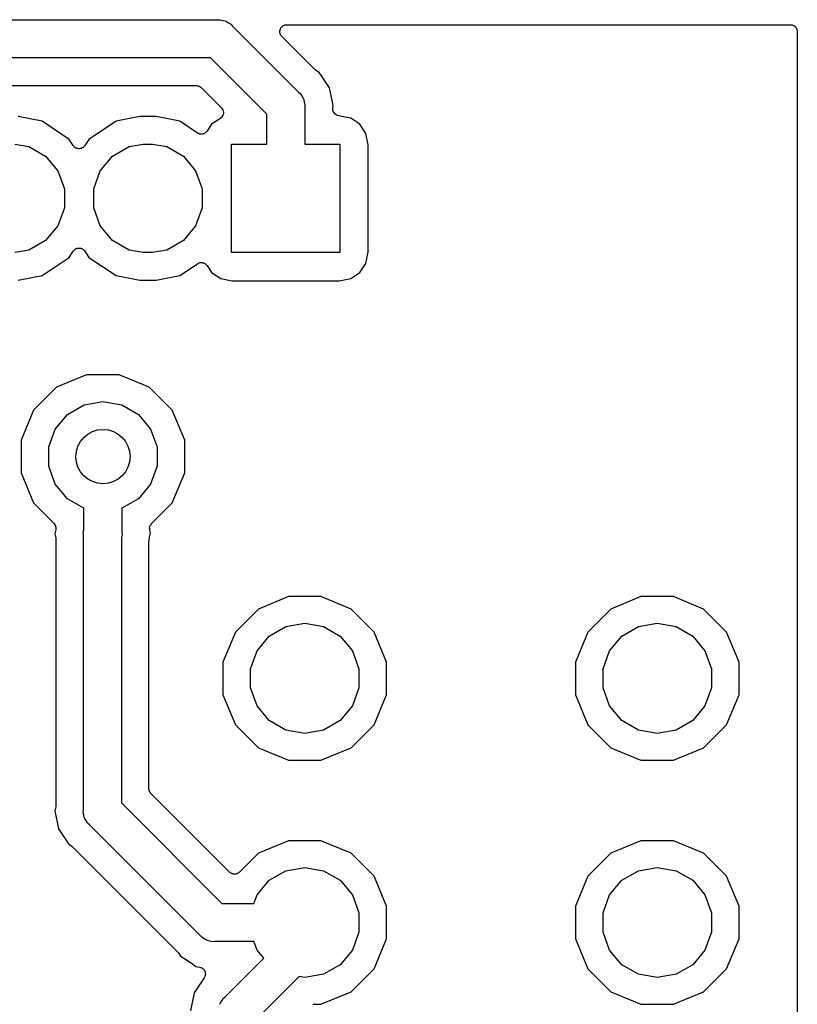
# Model space of a CAD drawing. Extents: x 66 to 115.1, y -104 to -36.9.
# Tile 8 of 8: x 100.7 to 115.1, y -55 to -36.9. Entities that reach past the tile are written whole.
import ezdxf

# ---------------------------------------------------------------- set-up
doc = ezdxf.new("R2010")
doc.units = 0
doc.header["$MEASUREMENT"] = 0
doc.layers.add('BLACK', color=7, linetype='CONTINUOUS')

msp = doc.modelspace()

# ---------------------------------------------------------------- linework, layer by layer
at = {"layer": 'BLACK', "linetype": 'CONTINUOUS'}
for p, q in [((86.1453, -36.86), (104.395, -36.86)), ((104.395, -36.86), (104.441, -36.856)), ((104.441, -36.856), (104.486, -36.868)), ((104.486, -36.868), (104.532, -36.876)), ((104.532, -36.876), (104.545, -36.8839)), ((104.545, -36.8839), (104.56, -36.8879)), ((104.56, -36.8879), (104.598, -36.9145)), ((104.598, -36.9145), (104.638, -36.9377)), ((104.638, -36.9377), (104.668, -36.9733)), ((104.668, -36.9733), (105.887, -38.1917)), ((105.545, -37.0421), (105.552, -37.0271)), ((105.552, -37.0271), (105.558, -37.0115)), ((105.558, -37.0115), (105.562, -37.0072)), ((105.562, -37.0072), (105.564, -37.0022)), ((105.564, -37.0022), (105.576, -36.9904)), ((105.576, -36.9904), (105.586, -36.9777)), ((105.586, -36.9777), (105.591, -36.9749)), ((105.591, -36.9749), (105.595, -36.971)), ((105.595, -36.971), (105.61, -36.964)), ((105.61, -36.964), (105.625, -36.9557)), ((105.625, -36.9557), (105.63, -36.9547)), ((105.63, -36.9547), (105.635, -36.9523)), ((105.635, -36.9523), (105.652, -36.9509)), ((105.652, -36.9509), (105.668, -36.948)), ((105.668, -36.948), (114.955, -36.948)), ((114.955, -36.948), (114.966, -36.9499)), ((114.966, -36.9499), (114.977, -36.9499)), ((114.977, -36.9499), (114.987, -36.9537)), ((114.987, -36.9537), (114.998, -36.9557)), ((114.998, -36.9557), (115.008, -36.9612)), ((115.008, -36.9612), (115.018, -36.965)), ((115.018, -36.965), (115.027, -36.9722)), ((115.027, -36.9722), (115.037, -36.9777)), ((115.037, -36.9777), (115.044, -36.9862)), ((115.044, -36.9862), (115.052, -36.9934)), ((115.052, -36.9934), (115.058, -37.003)), ((115.058, -37.003), (115.065, -37.0115)), ((115.065, -37.0115), (115.069, -37.0219)), ((115.069, -37.0219), (115.074, -37.0316)), ((105.541, -37.0861), (105.543, -37.0695)), ((105.543, -37.0915), (105.541, -37.0861)), ((105.543, -37.0529), (105.545, -37.0477)), ((105.543, -37.0695), (105.543, -37.0529)), ((105.543, -37.0971), (105.543, -37.0915)), ((105.549, -37.1126), (105.543, -37.0971)), ((105.545, -37.0477), (105.545, -37.0421)), ((105.553, -37.1287), (105.549, -37.1126)), ((105.556, -37.1332), (105.553, -37.1287)), ((105.558, -37.1385), (105.556, -37.1332)), ((105.569, -37.1512), (105.558, -37.1385)), ((105.578, -37.1648), (105.569, -37.1512)), ((106.188, -37.7747), (105.578, -37.1648)), ((115.074, -37.0316), (115.076, -37.0425)), ((115.076, -37.0425), (115.08, -37.0529)), ((115.08, -37.0529), (115.08, -37.0641)), ((115.08, -37.0641), (115.082, -37.075)), ((115.082, -37.075), (115.082, -103.605)), ((104.265, -37.56), (86.275, -37.56)), ((105.3, -38.595), (104.265, -37.56)), ((106.198, -37.7819), (106.188, -37.7747)), ((106.207, -37.7905), (106.198, -37.7819)), ((106.269, -37.8314), (106.207, -37.7905)), ((106.309, -37.8927), (106.269, -37.8314)), ((106.31, -37.8927), (106.309, -37.8927)), ((106.32, -37.9085), (106.31, -37.8927)), ((106.458, -38.1152), (106.32, -37.9085)), ((86.538, -38.068), (104.002, -38.068)), ((104.002, -38.068), (104.008, -38.069)), ((104.008, -38.069), (104.013, -38.0685)), ((104.013, -38.0685), (104.029, -38.0728)), ((104.029, -38.0728), (104.045, -38.0757)), ((104.045, -38.0757), (104.05, -38.0785)), ((104.05, -38.0785), (104.056, -38.0799)), ((104.056, -38.0799), (104.069, -38.0894)), ((104.069, -38.0894), (104.084, -38.0977)), ((104.084, -38.0977), (104.087, -38.102)), ((104.087, -38.102), (104.092, -38.1052)), ((104.092, -38.1052), (104.466, -38.4794)), ((106.51, -38.3778), (106.458, -38.1152)), ((105.887, -38.1917), (105.922, -38.2216)), ((105.922, -38.2216), (105.945, -38.2618)), ((105.945, -38.2618), (105.972, -38.2998)), ((105.972, -38.2998), (105.976, -38.3149)), ((104.466, -38.4794), (104.467, -38.4806)), ((104.467, -38.4806), (104.468, -38.4814)), ((104.468, -38.4814), (104.479, -38.4986)), ((105.976, -38.3149), (105.984, -38.3284)), ((105.984, -38.3284), (105.992, -38.3742)), ((105.992, -38.3742), (106.004, -38.419)), ((106.004, -38.419), (106, -38.4653)), ((106, -38.4653), (106, -39.15)), ((106.525, -38.45), (106.51, -38.3778)), ((106.51, -38.3778), (106.51, -38.3778)), ((106.519, -38.4778), (106.525, -38.45)), ((106.519, -38.4792), (106.519, -38.4778)), ((106.519, -38.4805), (106.519, -38.4792)), ((106.519, -38.5012), (106.519, -38.4805)), ((101.158, -38.7295), (100.719, -38.642)), ((102.961, -38.642), (102.522, -38.7295)), ((103.259, -38.642), (102.961, -38.642)), ((103.698, -38.7295), (103.259, -38.642)), ((104.464, -38.6586), (104.449, -38.6733)), ((104.479, -38.6443), (104.464, -38.6586)), ((104.479, -38.4986), (104.491, -38.5156)), ((104.48, -38.6421), (104.479, -38.6431)), ((104.479, -38.6431), (104.479, -38.6443)), ((104.489, -38.6233), (104.48, -38.6421)), ((104.498, -38.6048), (104.489, -38.6233)), ((104.491, -38.5156), (104.492, -38.5169)), ((104.492, -38.5169), (104.492, -38.5181)), ((104.492, -38.5181), (104.497, -38.5382)), ((104.497, -38.5382), (104.503, -38.5582)), ((104.499, -38.6021), (104.498, -38.6034)), ((104.498, -38.6034), (104.498, -38.6048)), ((104.501, -38.5815), (104.499, -38.6021)), ((104.503, -38.5609), (104.501, -38.5815)), ((104.503, -38.5582), (104.503, -38.5596)), ((104.503, -38.5596), (104.503, -38.5609)), ((105.3, -39.15), (105.3, -38.595)), ((106.518, -38.5219), (106.519, -38.5012)), ((106.519, -38.5232), (106.518, -38.5219)), ((106.519, -38.5246), (106.519, -38.5232)), ((106.526, -38.544), (106.519, -38.5246)), ((106.532, -38.5636), (106.526, -38.544)), ((106.533, -38.5647), (106.532, -38.5636)), ((106.534, -38.5661), (106.533, -38.5647)), ((106.547, -38.5819), (106.534, -38.5661)), ((106.56, -38.598), (106.547, -38.5819)), ((106.561, -38.5988), (106.56, -38.598)), ((106.562, -38.5998), (106.561, -38.5988)), ((106.58, -38.6102), (106.562, -38.5998)), ((106.598, -38.6209), (106.58, -38.6102)), ((106.599, -38.6212), (106.598, -38.6209)), ((106.6, -38.6219), (106.599, -38.6212)), ((106.621, -38.6255), (106.6, -38.6219)), ((106.621, -38.6256), (106.621, -38.6255)), ((106.625, -38.6271), (106.621, -38.6256)), ((106.848, -38.6715), (106.625, -38.6271)), ((101.657, -39.0628), (101.158, -38.7295)), ((102.522, -38.7295), (102.023, -39.0628)), ((104.023, -38.9461), (103.698, -38.7295)), ((104.284, -38.7838), (104.199, -38.911)), ((104.447, -38.6748), (104.284, -38.7838)), ((104.448, -38.6739), (104.447, -38.6748)), ((104.449, -38.6733), (104.448, -38.6739)), ((107.016, -38.7838), (106.848, -38.6715)), ((107.129, -38.9518), (107.016, -38.7838)), ((104.033, -38.9506), (104.023, -38.9461)), ((104.042, -38.9567), (104.033, -38.9506)), ((104.053, -38.9594), (104.042, -38.9567)), ((104.063, -38.9639), (104.053, -38.9594)), ((104.074, -38.9646), (104.063, -38.9639)), ((104.085, -38.9672), (104.074, -38.9646)), ((104.096, -38.966), (104.085, -38.9672)), ((104.107, -38.9667), (104.096, -38.966)), ((104.118, -38.9636), (104.107, -38.9667)), ((104.129, -38.9624), (104.118, -38.9636)), ((104.139, -38.9575), (104.129, -38.9624)), ((104.149, -38.9544), (104.139, -38.9575)), ((104.158, -38.9478), (104.149, -38.9544)), ((104.168, -38.9429), (104.158, -38.9478)), ((104.176, -38.9349), (104.168, -38.9429)), ((104.185, -38.9283), (104.176, -38.9349)), ((104.191, -38.9191), (104.185, -38.9283)), ((104.199, -38.911), (104.191, -38.9191)), ((107.17, -39.1625), (107.129, -38.9518)), ((100.657, -39.15), (100.917, -39.1958)), ((100.917, -39.1958), (101.223, -39.3721)), ((101.734, -39.1783), (101.657, -39.0628)), ((101.744, -39.1883), (101.734, -39.1783)), ((101.752, -39.1995), (101.744, -39.1883)), ((101.759, -39.2042), (101.752, -39.1995)), ((101.765, -39.2102), (101.759, -39.2042)), ((101.921, -39.2042), (101.915, -39.2102)), ((101.928, -39.1995), (101.921, -39.2042)), ((101.936, -39.1883), (101.928, -39.1995)), ((101.946, -39.1783), (101.936, -39.1883)), ((102.023, -39.0628), (101.946, -39.1783)), ((102.457, -39.3721), (102.763, -39.1958)), ((102.763, -39.1958), (103.023, -39.15)), ((103.023, -39.15), (103.197, -39.15)), ((103.197, -39.15), (103.457, -39.1958)), ((103.457, -39.1958), (103.763, -39.3721)), ((104.65, -41.15), (104.65, -39.15)), ((104.65, -39.15), (105.3, -39.15)), ((106, -39.15), (106.65, -39.15)), ((106.65, -39.15), (106.65, -41.15)), ((107.17, -41.1375), (107.17, -39.1625)), ((101.223, -39.3721), (101.449, -39.6423)), ((101.777, -39.2163), (101.765, -39.2102)), ((101.789, -39.224), (101.777, -39.2163)), ((101.797, -39.226), (101.789, -39.224)), ((101.804, -39.2297), (101.797, -39.226)), ((101.818, -39.2312), (101.804, -39.2297)), ((101.832, -39.2345), (101.818, -39.2312)), ((101.84, -39.2336), (101.832, -39.2345)), ((101.848, -39.2345), (101.84, -39.2336)), ((101.862, -39.2312), (101.848, -39.2345)), ((101.876, -39.2297), (101.862, -39.2312)), ((101.883, -39.226), (101.876, -39.2297)), ((101.891, -39.224), (101.883, -39.226)), ((101.903, -39.2163), (101.891, -39.224)), ((101.915, -39.2102), (101.903, -39.2163)), ((102.231, -39.6423), (102.457, -39.3721)), ((103.763, -39.3721), (103.989, -39.6423)), ((101.449, -39.6423), (101.57, -39.9737)), ((102.11, -39.9737), (102.231, -39.6423)), ((103.989, -39.6423), (104.11, -39.9737)), ((101.57, -39.9737), (101.57, -40.3263)), ((102.11, -40.3263), (102.11, -39.9737)), ((104.11, -39.9737), (104.11, -40.3263)), ((101.57, -40.3263), (101.449, -40.6577)), ((102.231, -40.6577), (102.11, -40.3263)), ((104.11, -40.3263), (103.989, -40.6577)), ((101.449, -40.6577), (101.223, -40.9279)), ((102.457, -40.9279), (102.231, -40.6577)), ((103.989, -40.6577), (103.763, -40.9279)), ((101.223, -40.9279), (100.917, -41.1042)), ((102.763, -41.1042), (102.457, -40.9279)), ((103.763, -40.9279), (103.457, -41.1042)), ((100.917, -41.1042), (100.657, -41.15)), ((101.657, -41.2372), (101.734, -41.1217)), ((101.734, -41.1217), (101.744, -41.1117)), ((101.744, -41.1117), (101.752, -41.1005)), ((101.752, -41.1005), (101.759, -41.0958)), ((101.759, -41.0958), (101.765, -41.0898)), ((101.765, -41.0898), (101.777, -41.0837)), ((101.777, -41.0837), (101.789, -41.076)), ((101.789, -41.076), (101.797, -41.074)), ((101.797, -41.074), (101.804, -41.0703)), ((101.804, -41.0703), (101.818, -41.0688)), ((101.818, -41.0688), (101.832, -41.0655)), ((101.832, -41.0655), (101.84, -41.0664)), ((101.84, -41.0664), (101.848, -41.0655)), ((101.848, -41.0655), (101.862, -41.0688)), ((101.862, -41.0688), (101.876, -41.0703)), ((101.876, -41.0703), (101.883, -41.074)), ((101.883, -41.074), (101.891, -41.076)), ((101.891, -41.076), (101.903, -41.0837)), ((101.903, -41.0837), (101.915, -41.0898)), ((101.915, -41.0898), (101.921, -41.0958)), ((101.921, -41.0958), (101.928, -41.1005)), ((101.928, -41.1005), (101.936, -41.1117)), ((101.936, -41.1117), (101.946, -41.1217)), ((101.946, -41.1217), (102.023, -41.2372)), ((103.023, -41.15), (102.763, -41.1042)), ((103.197, -41.15), (103.023, -41.15)), ((103.457, -41.1042), (103.197, -41.15)), ((106.65, -41.15), (104.65, -41.15)), ((107.129, -41.3482), (107.17, -41.1375)), ((101.158, -41.5705), (101.657, -41.2372)), ((102.023, -41.2372), (102.522, -41.5705)), ((103.698, -41.5705), (104.023, -41.3539)), ((104.023, -41.3539), (104.033, -41.3494)), ((104.033, -41.3494), (104.042, -41.3433)), ((104.042, -41.3433), (104.053, -41.3406)), ((104.053, -41.3406), (104.063, -41.3361)), ((104.063, -41.3361), (104.074, -41.3354)), ((104.074, -41.3354), (104.085, -41.3328)), ((104.085, -41.3328), (104.096, -41.334)), ((104.096, -41.334), (104.107, -41.3333)), ((104.107, -41.3333), (104.118, -41.3364)), ((104.118, -41.3364), (104.129, -41.3376)), ((104.129, -41.3376), (104.139, -41.3425)), ((104.139, -41.3425), (104.149, -41.3456)), ((104.149, -41.3456), (104.158, -41.3522)), ((104.158, -41.3522), (104.168, -41.3571)), ((104.168, -41.3571), (104.176, -41.3651)), ((104.176, -41.3651), (104.185, -41.3717)), ((104.185, -41.3717), (104.191, -41.3809)), ((104.191, -41.3809), (104.199, -41.389)), ((107.016, -41.5162), (107.129, -41.3482)), ((104.199, -41.389), (104.284, -41.5162)), ((104.284, -41.5162), (104.452, -41.6285)), ((106.848, -41.6285), (107.016, -41.5162)), ((100.719, -41.658), (101.158, -41.5705)), ((102.522, -41.5705), (102.961, -41.658)), ((102.961, -41.658), (103.259, -41.658)), ((103.259, -41.658), (103.698, -41.5705)), ((104.452, -41.6285), (104.663, -41.6704)), ((104.663, -41.6704), (106.637, -41.6704)), ((106.637, -41.6704), (106.848, -41.6285)), ((101.98, -43.402), (101.426, -43.6316)), ((102.58, -43.402), (101.98, -43.402)), ((103.134, -43.6316), (102.58, -43.402)), ((101.426, -43.6316), (101.002, -44.0558)), ((103.558, -44.0558), (103.134, -43.6316)), ((101.933, -43.9558), (102.28, -43.8946)), ((102.28, -43.8946), (102.627, -43.9558)), ((101.002, -44.0558), (100.772, -44.61)), ((101.627, -44.1321), (101.933, -43.9558)), ((102.627, -43.9558), (102.933, -44.1321)), ((103.788, -44.61), (103.558, -44.0558)), ((101.401, -44.4023), (101.627, -44.1321)), ((102.933, -44.1321), (103.159, -44.4023)), ((101.28, -44.7337), (101.401, -44.4023)), ((103.159, -44.4023), (103.28, -44.7337)), ((100.772, -44.61), (100.772, -45.21)), ((103.788, -45.21), (103.788, -44.61)), ((101.28, -45.0863), (101.28, -44.7337)), ((103.28, -44.7337), (103.28, -45.0863)), ((101.401, -45.4177), (101.28, -45.0863)), ((103.28, -45.0863), (103.159, -45.4177)), ((100.772, -45.21), (101.002, -45.7642)), ((103.558, -45.7642), (103.788, -45.21)), ((101.627, -45.6879), (101.401, -45.4177)), ((103.159, -45.4177), (102.933, -45.6879)), ((101.93, -45.8626), (101.627, -45.6879)), ((102.933, -45.6879), (102.63, -45.8626)), ((101.002, -45.7642), (101.376, -46.1391)), ((101.93, -46.2469), (101.93, -45.8626)), ((102.63, -45.8626), (102.63, -46.3089)), ((103.177, -46.1458), (103.558, -45.7642)), ((101.376, -46.1391), (101.387, -46.1538)), ((101.387, -46.1538), (101.398, -46.1678)), ((101.41, -46.262), (101.395, -46.3342)), ((101.398, -46.1678), (101.399, -46.1718)), ((101.399, -46.1718), (101.402, -46.1752)), ((101.402, -46.1752), (101.406, -46.1926)), ((101.406, -46.1926), (101.412, -46.2096)), ((101.411, -46.2537), (101.41, -46.262)), ((101.41, -46.262), (101.41, -46.262)), ((101.412, -46.24), (101.411, -46.2537)), ((101.412, -46.2096), (101.412, -46.2138)), ((101.412, -46.2138), (101.413, -46.2178)), ((101.413, -46.2178), (101.412, -46.2352)), ((101.412, -46.2352), (101.412, -46.2372)), ((101.412, -46.2372), (101.412, -46.2372)), ((101.412, -46.2372), (101.412, -46.24)), ((101.916, -46.3032), (101.928, -46.2584)), ((101.928, -46.2584), (101.93, -46.2469)), ((103.14, -46.2245), (103.141, -46.2204)), ((103.142, -46.2424), (103.14, -46.2245)), ((103.141, -46.2163), (103.147, -46.1992)), ((103.141, -46.2204), (103.141, -46.2163)), ((103.142, -46.2603), (103.142, -46.2424)), ((103.155, -46.3242), (103.142, -46.2603)), ((103.147, -46.1992), (103.152, -46.1819)), ((103.152, -46.1819), (103.154, -46.1785)), ((103.154, -46.1785), (103.155, -46.1745)), ((103.155, -46.1745), (103.167, -46.1605)), ((103.167, -46.1605), (103.177, -46.1458)), ((101.395, -46.3342), (101.41, -46.4064)), ((101.41, -46.4064), (101.41, -46.4189)), ((101.41, -46.4189), (101.412, -46.4312)), ((101.412, -46.4312), (101.412, -51.343)), ((101.92, -46.3495), (101.916, -46.3032)), ((101.92, -51.4247), (101.92, -46.3495)), ((102.622, -46.4), (102.62, -46.4115)), ((102.62, -46.4115), (102.62, -51.295)), ((102.634, -46.3552), (102.622, -46.4)), ((102.63, -46.3089), (102.634, -46.3552)), ((103.128, -46.4715), (103.13, -46.4592)), ((103.13, -46.4467), (103.14, -46.3964)), ((103.13, -46.4592), (103.13, -46.4467)), ((103.14, -46.3964), (103.155, -46.3242)), ((103.14, -46.3964), (103.14, -46.3964)), ((103.128, -51.032), (103.128, -46.4715)), ((105.7, -47.492), (105.146, -47.7216)), ((106.3, -47.492), (105.7, -47.492)), ((106.854, -47.7216), (106.3, -47.492)), ((112.2, -47.492), (111.646, -47.7216)), ((112.8, -47.492), (112.2, -47.492)), ((113.354, -47.7216), (112.8, -47.492)), ((105.146, -47.7216), (104.722, -48.1458)), ((107.278, -48.1458), (106.854, -47.7216)), ((111.646, -47.7216), (111.222, -48.1458)), ((113.778, -48.1458), (113.354, -47.7216)), ((105.347, -48.2221), (105.653, -48.0458)), ((105.653, -48.0458), (106, -47.9846)), ((106, -47.9846), (106.347, -48.0458)), ((106.347, -48.0458), (106.653, -48.2221)), ((111.847, -48.2221), (112.153, -48.0458)), ((112.153, -48.0458), (112.5, -47.9846)), ((112.5, -47.9846), (112.847, -48.0458)), ((112.847, -48.0458), (113.153, -48.2221)), ((104.722, -48.1458), (104.492, -48.7)), ((105.121, -48.4923), (105.347, -48.2221)), ((106.653, -48.2221), (106.879, -48.4923)), ((107.508, -48.7), (107.278, -48.1458)), ((111.222, -48.1458), (110.992, -48.7)), ((111.621, -48.4923), (111.847, -48.2221)), ((113.153, -48.2221), (113.379, -48.4923)), ((114.008, -48.7), (113.778, -48.1458)), ((105, -48.8237), (105.121, -48.4923)), ((106.879, -48.4923), (107, -48.8237)), ((111.5, -48.8237), (111.621, -48.4923)), ((113.379, -48.4923), (113.5, -48.8237)), ((104.492, -48.7), (104.492, -49.3)), ((105, -49.1763), (105, -48.8237)), ((107, -48.8237), (107, -49.1763)), ((107.508, -49.3), (107.508, -48.7)), ((110.992, -48.7), (110.992, -49.3)), ((111.5, -49.1763), (111.5, -48.8237)), ((113.5, -48.8237), (113.5, -49.1763)), ((114.008, -49.3), (114.008, -48.7)), ((105.121, -49.5077), (105, -49.1763)), ((107, -49.1763), (106.879, -49.5077)), ((111.621, -49.5077), (111.5, -49.1763)), ((113.5, -49.1763), (113.379, -49.5077)), ((104.492, -49.3), (104.722, -49.8542)), ((107.278, -49.8542), (107.508, -49.3)), ((110.992, -49.3), (111.222, -49.8542)), ((113.778, -49.8542), (114.008, -49.3)), ((105.347, -49.7779), (105.121, -49.5077)), ((106.879, -49.5077), (106.653, -49.7779)), ((111.847, -49.7779), (111.621, -49.5077)), ((113.379, -49.5077), (113.153, -49.7779)), ((104.722, -49.8542), (105.146, -50.2784)), ((105.653, -49.9542), (105.347, -49.7779)), ((106.653, -49.7779), (106.347, -49.9542)), ((106.854, -50.2784), (107.278, -49.8542)), ((111.222, -49.8542), (111.646, -50.2784)), ((112.153, -49.9542), (111.847, -49.7779)), ((113.153, -49.7779), (112.847, -49.9542)), ((113.354, -50.2784), (113.778, -49.8542)), ((106, -50.0154), (105.653, -49.9542)), ((106.347, -49.9542), (106, -50.0154)), ((112.5, -50.0154), (112.153, -49.9542)), ((112.847, -49.9542), (112.5, -50.0154)), ((105.146, -50.2784), (105.7, -50.508)), ((106.3, -50.508), (106.854, -50.2784)), ((111.646, -50.2784), (112.2, -50.508)), ((112.8, -50.508), (113.354, -50.2784)), ((105.7, -50.508), (106.3, -50.508)), ((112.2, -50.508), (112.8, -50.508)), ((103.129, -51.0375), (103.128, -51.032)), ((103.128, -51.0431), (103.129, -51.0375)), ((103.133, -51.0591), (103.128, -51.0431)), ((103.136, -51.0754), (103.133, -51.0591)), ((103.138, -51.0803), (103.136, -51.0754)), ((103.14, -51.0857), (103.138, -51.0803)), ((103.149, -51.0993), (103.14, -51.0857)), ((103.158, -51.1136), (103.149, -51.0993)), ((103.162, -51.1172), (103.158, -51.1136)), ((103.165, -51.1218), (103.162, -51.1172)), ((104.616, -52.5722), (103.165, -51.1218)), ((101.41, -51.3678), (101.395, -51.44)), ((101.412, -51.343), (101.41, -51.3553)), ((101.41, -51.3553), (101.41, -51.3678)), ((102.62, -51.295), (104.475, -53.15)), ((101.395, -51.44), (101.462, -51.7748)), ((101.916, -51.471), (101.92, -51.4247)), ((101.928, -51.5158), (101.916, -51.471)), ((101.936, -51.5616), (101.928, -51.5158)), ((101.944, -51.5751), (101.936, -51.5616)), ((101.948, -51.5902), (101.944, -51.5751)), ((101.975, -51.6282), (101.948, -51.5902)), ((101.998, -51.6684), (101.975, -51.6282)), ((102.033, -51.6983), (101.998, -51.6684)), ((104.072, -53.7367), (102.033, -51.6983)), ((101.462, -51.7748), (101.61, -51.9973)), ((101.61, -51.9973), (101.611, -51.9973)), ((101.611, -51.9973), (101.651, -52.0586)), ((101.651, -52.0586), (101.713, -52.0995)), ((105.7, -51.992), (105.146, -52.2216)), ((106.3, -51.992), (105.7, -51.992)), ((106.854, -52.2216), (106.3, -51.992)), ((112.2, -51.992), (111.646, -52.2216)), ((112.8, -51.992), (112.2, -51.992)), ((113.354, -52.2216), (112.8, -51.992)), ((101.713, -52.0995), (101.722, -52.1081)), ((101.722, -52.1081), (101.732, -52.1153)), ((101.732, -52.1153), (103.655, -54.0381)), ((105.146, -52.2216), (104.795, -52.5722)), ((107.278, -52.6458), (106.854, -52.2216)), ((111.646, -52.2216), (111.222, -52.6458)), ((113.778, -52.6458), (113.354, -52.2216)), ((104.625, -52.5786), (104.616, -52.5722)), ((104.633, -52.5864), (104.625, -52.5786)), ((104.643, -52.5911), (104.633, -52.5864)), ((104.652, -52.5975), (104.643, -52.5911)), ((104.662, -52.6004), (104.652, -52.5975)), ((104.673, -52.6051), (104.662, -52.6004)), ((104.684, -52.606), (104.673, -52.6051)), ((104.694, -52.6089), (104.684, -52.606)), ((104.705, -52.6079), (104.694, -52.6089)), ((104.716, -52.6089), (104.705, -52.6079)), ((104.727, -52.606), (104.716, -52.6089)), ((104.738, -52.6051), (104.727, -52.606)), ((104.748, -52.6004), (104.738, -52.6051)), ((104.759, -52.5975), (104.748, -52.6004)), ((104.768, -52.5911), (104.759, -52.5975)), ((104.778, -52.5864), (104.768, -52.5911)), ((104.786, -52.5786), (104.778, -52.5864)), ((104.795, -52.5722), (104.786, -52.5786)), ((105.347, -52.7221), (105.653, -52.5458)), ((105.653, -52.5458), (106, -52.4846)), ((106, -52.4846), (106.347, -52.5458)), ((106.347, -52.5458), (106.653, -52.7221)), ((111.847, -52.7221), (112.153, -52.5458)), ((112.153, -52.5458), (112.5, -52.4846)), ((112.5, -52.4846), (112.847, -52.5458)), ((112.847, -52.5458), (113.153, -52.7221)), ((105.121, -52.9923), (105.347, -52.7221)), ((106.653, -52.7221), (106.879, -52.9923)), ((107.508, -53.2), (107.278, -52.6458)), ((111.222, -52.6458), (110.992, -53.2)), ((111.621, -52.9923), (111.847, -52.7221)), ((113.153, -52.7221), (113.379, -52.9923)), ((114.008, -53.2), (113.778, -52.6458)), ((105.063, -53.15), (105.121, -52.9923)), ((106.879, -52.9923), (107, -53.3237)), ((111.5, -53.3237), (111.621, -52.9923)), ((113.379, -52.9923), (113.5, -53.3237)), ((104.475, -53.15), (105.063, -53.15)), ((107, -53.3237), (107, -53.6763)), ((107.508, -53.8), (107.508, -53.2)), ((110.992, -53.2), (110.992, -53.8)), ((111.5, -53.6763), (111.5, -53.3237)), ((113.5, -53.3237), (113.5, -53.6763)), ((114.008, -53.8), (114.008, -53.2)), ((107, -53.6763), (106.879, -54.0077)), ((111.621, -54.0077), (111.5, -53.6763)), ((113.5, -53.6763), (113.379, -54.0077)), ((104.102, -53.7723), (104.072, -53.7367)), ((104.142, -53.7955), (104.102, -53.7723)), ((104.18, -53.8221), (104.142, -53.7955)), ((104.195, -53.8261), (104.18, -53.8221)), ((104.208, -53.834), (104.195, -53.8261)), ((104.254, -53.842), (104.208, -53.834)), ((104.299, -53.854), (104.254, -53.842)), ((104.345, -53.85), (104.299, -53.854)), ((105.063, -53.85), (104.345, -53.85)), ((105.121, -54.0077), (105.063, -53.85)), ((107.278, -54.3542), (107.508, -53.8)), ((110.992, -53.8), (111.222, -54.3542)), ((113.778, -54.3542), (114.008, -53.8)), ((103.655, -54.0381), (103.662, -54.0483)), ((103.662, -54.0483), (103.671, -54.0573)), ((103.671, -54.0573), (103.711, -54.1186)), ((105.247, -54.1582), (105.121, -54.0077)), ((106.879, -54.0077), (106.653, -54.2779)), ((111.847, -54.2779), (111.621, -54.0077)), ((113.379, -54.0077), (113.153, -54.2779)), ((103.711, -54.1186), (103.773, -54.1595)), ((103.773, -54.1595), (103.773, -54.1595)), ((103.773, -54.1595), (103.91, -54.2512)), ((103.91, -54.2512), (103.995, -54.3082)), ((104.533, -54.8717), (105.224, -54.1809)), ((105.224, -54.1809), (105.247, -54.1582)), ((105.224, -54.1809), (105.224, -54.1809)), ((103.995, -54.3082), (104.067, -54.3224)), ((104.067, -54.3224), (104.079, -54.3274)), ((104.079, -54.3274), (104.093, -54.3307)), ((104.093, -54.3307), (104.1, -54.3354)), ((104.1, -54.3354), (104.108, -54.3384)), ((104.108, -54.3384), (104.118, -54.3475)), ((104.118, -54.3475), (104.13, -54.3552)), ((104.13, -54.3552), (104.135, -54.362)), ((104.135, -54.362), (104.141, -54.3675)), ((104.141, -54.3675), (104.147, -54.3796)), ((104.147, -54.3796), (104.156, -54.3908)), ((104.156, -54.3908), (104.158, -54.3988)), ((104.158, -54.3988), (104.162, -54.4061)), ((104.162, -54.4061), (104.164, -54.4198)), ((104.164, -54.4198), (104.168, -54.4331)), ((104.169, -54.4497), (104.166, -54.4633)), ((104.168, -54.4331), (104.167, -54.4415)), ((104.167, -54.4415), (104.169, -54.4497)), ((106.347, -54.4542), (106, -54.5154)), ((106.653, -54.2779), (106.347, -54.4542)), ((106.854, -54.7784), (107.278, -54.3542)), ((111.222, -54.3542), (111.646, -54.7784)), ((112.153, -54.4542), (111.847, -54.2779)), ((112.5, -54.5154), (112.153, -54.4542)), ((112.847, -54.4542), (112.5, -54.5154)), ((113.153, -54.2779), (112.847, -54.4542)), ((113.354, -54.7784), (113.778, -54.3542)), ((104.11, -54.5727), (103.962, -54.7952)), ((104.111, -54.5727), (104.11, -54.5727)), ((104.147, -54.5175), (104.111, -54.5727)), ((104.111, -54.5727), (104.111, -54.5727)), ((104.153, -54.5048), (104.147, -54.5175)), ((104.16, -54.493), (104.153, -54.5048)), ((104.162, -54.4848), (104.16, -54.493)), ((104.165, -54.4771), (104.162, -54.4848)), ((104.166, -54.4633), (104.165, -54.4771)), ((105.898, -54.4974), (105.719, -54.6758)), ((106, -54.5154), (105.898, -54.4974)), ((103.962, -54.7952), (103.895, -55.13)), ((105.719, -54.6758), (105.12, -55.275)), ((105.719, -54.6758), (105.719, -54.6758)), ((106.3, -55.008), (106.854, -54.7784)), ((111.646, -54.7784), (112.2, -55.008)), ((112.8, -55.008), (113.354, -54.7784)), ((104.436, -55.0084), (104.444, -54.9949)), ((104.444, -54.9949), (104.448, -54.9798)), ((104.448, -54.9798), (104.475, -54.9418)), ((104.475, -54.9418), (104.498, -54.9016)), ((104.498, -54.9016), (104.533, -54.8717)), ((106.152, -55.009), (106.158, -55.008)), ((106.158, -55.008), (106.3, -55.008)), ((112.2, -55.008), (112.8, -55.008))]:
    msp.add_line(p, q, dxfattribs=at)
at = {"layer": 'BLACK'}
msp.add_circle((102.28, -44.91), 0.5, dxfattribs=at)

doc.saveas('drawing.dxf')
